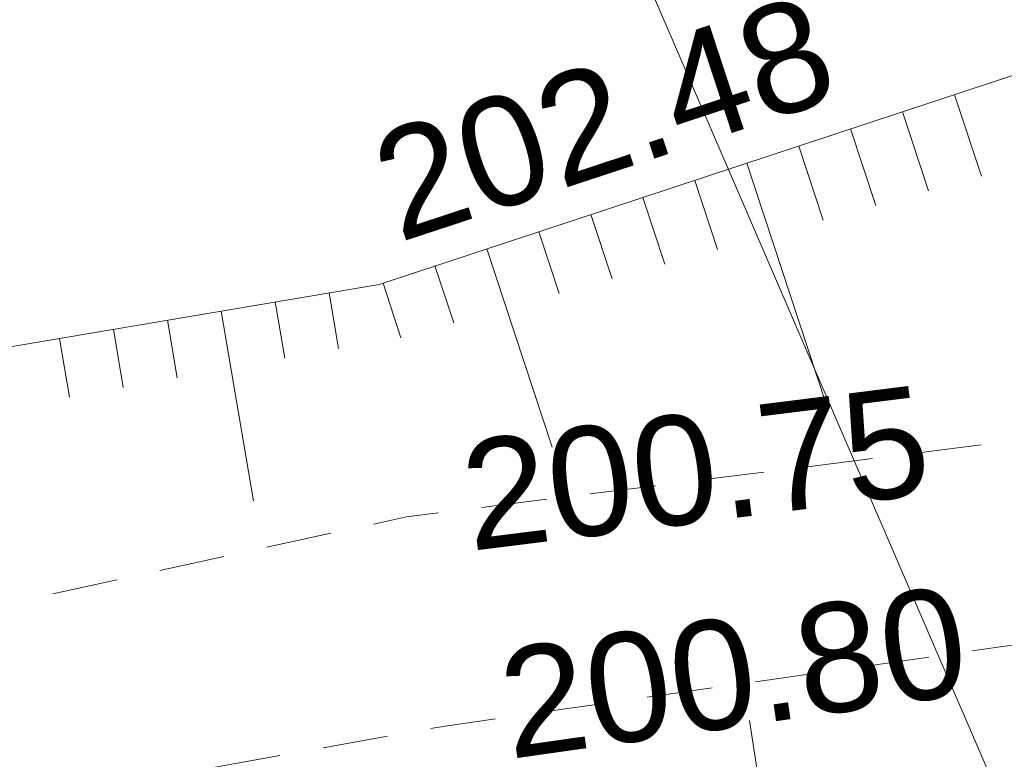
# Model space of a CAD drawing. Header units: millimetres. Extents: x -446952 to 537903, y -185749 to 168493.
# Tile 133 of 155: x 282009 to 291008, y 143031 to 149791. Entities that reach past the tile are written whole.
import ezdxf
from ezdxf.xclip import XClip

# ---------------------------------------------------------------- set-up
doc = ezdxf.new("R2010")
doc.units = ezdxf.units.MM
doc.header["$MEASUREMENT"] = 0
doc.header["$XCLIPFRAME"] = 0
doc.linetypes.add('FOSSE', pattern=[1000, 600, -400])
doc.linetypes.add('Wipeout_Contour', pattern=[1000, 0, -1000])
for name, color, linetype in [('02 AF-17-0322 ZAE POMME- CHANTIER-2018-09-26_2_08-PAP RESEAU TELEPHONE PROJET', 7, 'Continuous'), ('02 AF-17-0322 ZAE POMME- CHANTIER-2018-09-26_2_2D - Dessins placés - Géomètre.2D', 7, 'Continuous'), ('02 AF-17-0322 ZAE POMME- CHANTIER-2018-09-26_2_X-PTS TOPO-TEXTE TOPOALT', 7, 'Continuous'), ('02 AF-17-0322 ZAE POMME- CHANTIER-2018-09-26_2_X-PTS TOPO-TOPOPOINT', 7, 'Continuous'), ('02 AF-17-0322 ZAE POMME- CHANTIER-2018-09-26_2_Y-FDP TOPO-TOP_AXE_FOSSE', 7, 'Continuous'), ('02 AF-17-0322 ZAE POMME- CHANTIER-2018-09-26_2_Y-FDP TOPO-TOP_BARBULE', 7, 'Continuous'), ('02 AF-17-0322 ZAE POMME- CHANTIER-2018-09-26_2_Y-FDP TOPO-TOP_TALUS', 7, 'Continuous'), ('2D - Dessins placés - Géomètre.2D', 7, 'Continuous')]:
    doc.layers.add(name, color=color, linetype=linetype)
doc.styles.add('STYLE_GENERE_4', font='txt')

# ---------------------------------------------------------------- blocks, each defined once
blk = doc.blocks.new('Dessin_1_2', base_point=(-56559339.05599064, -2771872407.820994))
at = {"color": 254, "linetype": 'Wipeout_Contour', "lineweight": 0, "ltscale": 2094265.569888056}
blk.add_wipeout([(-446952.2139278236, -185748.9586169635), (537903.0822630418, -185748.9586169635), (537903.0822630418, 168492.6257651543), (-446952.2139278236, 168063.63398955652)], dxfattribs=at).dxf.layer = '02 AF-17-0322 ZAE POMME- CHANTIER-2018-09-26_2_2D - Dessins placés - Géomètre.2D'
at = {"layer": '02 AF-17-0322 ZAE POMME- CHANTIER-2018-09-26_2_08-PAP RESEAU TELEPHONE PROJET', "color": 2, "linetype": 'Continuous', "lineweight": 15, "true_color": 0xfff91e}
blk.add_line((305340.1467457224, 109380.7705217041), (280466.5139989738, 167007.7958190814), dxfattribs=at)
at = {"layer": '02 AF-17-0322 ZAE POMME- CHANTIER-2018-09-26_2_X-PTS TOPO-TOPOPOINT', "color": 14, "linetype": 'Continuous', "lineweight": 15, "true_color": 0xa80f02}
for p, q in [((285293.5705321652, 147371.2816387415), (285293.6117250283, 147371.3099784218)), ((285543.7370030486, 145246.8794332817), (285543.7781959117, 145246.9077734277)), ((285898.6938942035, 143335.3714887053), (285898.7350870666, 143335.3998283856))]:
    blk.add_line(p, q, dxfattribs=at)
at = {"layer": '02 AF-17-0322 ZAE POMME- CHANTIER-2018-09-26_2_Y-FDP TOPO-TOP_AXE_FOSSE', "color": 14, "linetype": 'FOSSE', "lineweight": 15, "true_color": 0xa80f02, "flags": 128}
for points in [[(-173634.8673415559, 111097.3245427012), (-163207.6016169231, 110641.0908997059), (-138858.8886855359, 109612.6893679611), (-113460.9856147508, 109922.7171577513), (-89260.54483775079, 106018.7731813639), (-73175.35223469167, 105870.708857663), (-51326.87183708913, 104799.6777682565), (-38711.68984758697, 104081.386060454), (-28204.64755857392, 107923.4841531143), (2451.278660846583, 114384.1123436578), (16900.24969277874, 117365.9507334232), (36361.87803599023, 122066.7154015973), (55669.50208687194, 125689.2742980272), (74380.88585173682, 127385.5965761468), (91060.76855275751, 129497.711379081), (118815.3713449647, 130789.4210899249), (135648.1700790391, 132250.540743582), (150938.9589202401, 132823.1529537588), (169238.9449141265, 134503.4792339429), (186000.3987366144, 134734.4871456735), (199469.9472944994, 135798.3597861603), (221187.0273250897, 136848.473183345), (237829.3998902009, 137578.9664750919), (253508.0264389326, 138716.9970367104), (266942.969231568, 141200.2707645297), (285543.7370030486, 145246.8794332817), (298667.8248489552, 146888.7571785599), (320992.3089728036, 150221.1484406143), (335073.829604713, 152343.2890879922), (352159.1325843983, 155753.9162700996), (362952.5965470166, 157002.5380006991), (370561.3023663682, 158698.9225400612), (372109.5853905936, 158664.4020043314)], [(-173542.9280766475, 108848.2862613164), (-163178.9241082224, 108602.2143410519), (-139092.885926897, 108086.1788755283), (-113689.7260663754, 108226.2497078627), (-89790.58080592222, 104497.3686095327), (-51223.4534093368, 103682.5163485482), (-38572.33529032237, 103162.5213818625), (-27796.18539295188, 106507.6032727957), (2881.60526559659, 112724.7341428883), (36367.69665957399, 120320.4178502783), (55589.05768061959, 123771.9601113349), (74393.16485862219, 125728.709670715), (91175.72794382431, 127571.6020036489), (118522.2394477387, 129133.6198691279), (136271.5734843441, 130134.087770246), (151622.2289352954, 131279.5315291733), (169381.8589196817, 132771.3892878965), (186065.41097437, 133094.4586652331), (198563.0856998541, 134058.9771266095), (221075.7912829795, 135386.9987418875), (237791.935274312, 135738.5596204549), (253487.2191026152, 137445.184529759), (267190.4677387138, 139998.9492055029), (285898.6938942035, 143335.3714887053), (299074.8263550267, 145212.1180454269), (321700.8073457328, 149020.1821327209), (335406.6972773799, 151051.4020547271), (353027.8336128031, 154143.6589839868), (363632.4319752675, 155409.2154353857), (370508.4714115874, 157074.9247297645), (372109.5853905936, 158664.4020043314), (373294.2171850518, 156693.7286392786)]]:
    blk.add_lwpolyline(points, dxfattribs=at)
at = {"layer": '02 AF-17-0322 ZAE POMME- CHANTIER-2018-09-26_2_Y-FDP TOPO-TOP_BARBULE', "color": 14, "linetype": 'Continuous', "lineweight": 15, "true_color": 0xa80f02}
for p, q in [((290553.2540573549, 149105.097184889), (290798.7864785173, 148360.25276687)), ((290078.3892459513, 148948.5615319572), (290316.5417971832, 148226.1046054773)), ((289603.5244340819, 148792.0258799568), (289834.2971151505, 148091.9564440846)), ((289128.6596222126, 148635.4902265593), (289352.0524340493, 147957.8082822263)), ((288653.7948101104, 148478.9545745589), (289373.8379487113, 146294.6397298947)), ((288178.9299987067, 148322.4189220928), (288387.563069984, 147689.5119599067)), ((287704.0651868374, 148165.883269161), (287905.3183886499, 147555.363798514)), ((287229.2003747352, 148009.3476166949), (287423.0737068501, 147421.2156371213)), ((286754.3355633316, 147852.8119642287), (286940.8290250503, 147287.0674757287)), ((286279.4707514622, 147696.2763117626), (286876.5160580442, 145885.0863208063)), ((285804.60593936, 147539.7406592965), (285976.3396614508, 147018.7711529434)), ((285329.7411277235, 147383.2050068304), (285494.0949798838, 146884.6229920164)), ((284838.1165812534, 147294.2944522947), (284924.2370207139, 146784.8084438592)), ((284345.1101849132, 147210.9596263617), (284432.1665576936, 146695.9366649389)), ((283359.0973924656, 147044.2899758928), (283448.0256316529, 146518.1931080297)), ((283852.103788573, 147127.6248013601), (284145.4114747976, 145392.4250863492)), ((282866.0909958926, 146960.9551499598), (282955.955167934, 146429.321329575)), ((282373.0845995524, 146877.6203244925), (282463.8847046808, 146340.4495511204)), ((288887.2746130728, 142028.3021861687), (288680.4749862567, 143385.0456033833))]:
    blk.add_line(p, q, dxfattribs=at)
at = {"layer": '02 AF-17-0322 ZAE POMME- CHANTIER-2018-09-26_2_Y-FDP TOPO-TOP_TALUS', "color": 14, "linetype": 'Continuous', "lineweight": 15, "true_color": 0xa80f02, "flags": 128}
blk.add_lwpolyline([(234527.5425598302, 139773.4683305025), (238197.7254938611, 140030.559069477), (252413.2754138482, 140819.9067320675), (266576.9965503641, 144207.5449447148), (285293.5705321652, 147371.2816387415), (293050.5827843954, 149928.3230211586)], dxfattribs=at)
at = {"layer": '02 AF-17-0322 ZAE POMME- CHANTIER-2018-09-26_2_X-PTS TOPO-TEXTE TOPOALT', "color": 14, "linetype": 'Continuous', "lineweight": 15, "true_color": 0xa80f02, "char_height": 1000, "style": 'STYLE_GENERE_4'}
for s, insert, attachment_point, rotation in [('\\A1;{\\pql;\\fArial|b0|i0|c0|p38;202.48}', (285478.9360484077, 147738.4595798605), 7, 18.244419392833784), ('\\A1;{\\pql;\\fArial|b0|i0|c0|p38;200.75}', (286066.8547874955, 145423.5273493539), 4, 7.1308913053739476), ('\\A1;{\\pql;\\fArial|b0|i0|c0|p38;200.80}', (286418.7283735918, 143520.9000336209), 4, 8.106415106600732)]:
    blk.add_mtext(s, dxfattribs=dict(at, insert=insert, attachment_point=attachment_point, rotation=rotation))

msp = doc.modelspace()

# ---------------------------------------------------------------- block references
at = {"layer": '2D - Dessins placés - Géomètre.2D', "color": 7, "linetype": 'Continuous', "lineweight": 40}
ref = msp.add_blockref('Dessin_1_2', (-56559339.05599064, -2771872407.820994), dxfattribs=at)
XClip(ref).set_block_clipping_path([(-446952.2139278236, -185748.9586169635), (537903.0822630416, -185748.9586169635), (537903.0822630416, 168492.6257651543), (-446952.2139278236, 168063.6339895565)])

doc.saveas('drawing.dxf')
